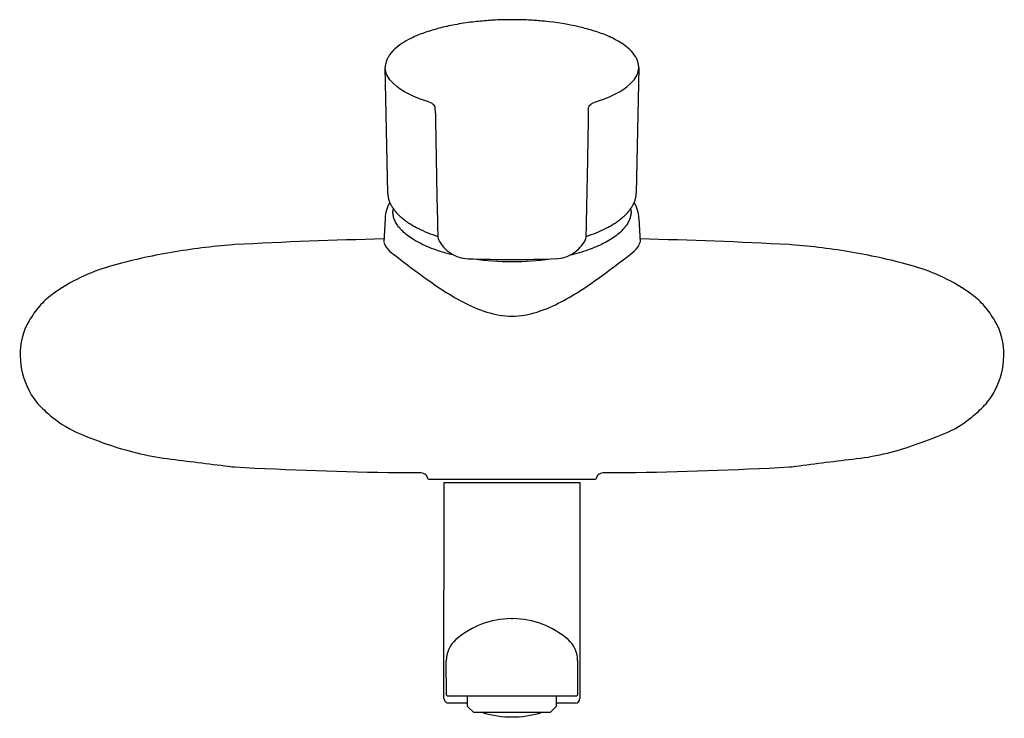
# Model space of a CAD drawing. Header units: millimetres. Extents: x -105 to 105, y -77 to 72.
import ezdxf

# ---------------------------------------------------------------- set-up
doc = ezdxf.new("R2010")
doc.units = ezdxf.units.MM
doc.header["$MEASUREMENT"] = 0
doc.layers.add('PLANNING', color=1, linetype='Continuous')

# ---------------------------------------------------------------- blocks, each defined once
blk = doc.blocks.new('253250_f')
at = {"layer": 'PLANNING'}
for p, q in [((-26.5, 34.67), (-27.02, 61.42)), ((27.02, 61.36), (26.5, 34.67)), ((-16.33, 51.67), (-16.35, 52.87)), ((16.33, 51.67), (16.35, 52.87)), ((-27.07, 29.27), (-27.32, 24.17)), ((27.07, 29.27), (27.32, 24.17)), ((-14.5, -73), (-14.47, -27)), ((-14.47, -27), (14.5, -27)), ((14.5, -27), (14.5, -73)), ((-0.2, -56), (0.22, -56)), ((-13.99, -72.31), (-14, -64.97)), ((14, -64.97), (13.99, -72.31)), ((-13.77, -72.5), (-13.99, -72.31)), ((13.77, -72.5), (-13.77, -72.5)), ((-9.45, -74.7), (-9.45, -72.5)), ((9.45, -72.5), (9.45, -74.7)), ((13.99, -72.31), (13.77, -72.5)), ((-9.45, -74), (-13.47, -74)), ((-8.15, -76), (-9.45, -74.7)), ((9.45, -74.7), (8.15, -76)), ((13.5, -74), (9.45, -74)), ((8.15, -76), (-8.15, -76))]:
    blk.add_line(p, q, dxfattribs=at)
blk.add_lwpolyline([(-27.29, 24.88, 0.007781), (-59.17, 23.68), (-59.61, 23.64, 0.022552), (-72.66, 22.02, 0.027204), (-85.63, 19.07, 0.041656), (-91.98, 16.67, 0.046253), (-98.04, 13.06, 0.059509), (-100.75, 10.55, 0.042045), (-102.96, 7.44, 0.142935), (-104.88, -0.02, 0.110547), (-102.96, -7.46, 0.073784), (-100.74, -10.57, 0.031102), (-98.06, -13.06, 0.073773), (-91.99, -16.67, 0.017505), (-85.61, -19.08, 0.051379), (-72.66, -22.03, -0.001673), (-59.61, -23.65), (-59.17, -23.69, 0.010021), (-24.27, -24.9), (-22.38, -24.86), (-19.43, -24.87, -0.329255), (-18.04, -26.06, 0.346132), (-17.72, -26.3), (17.72, -26.3, 0.346132), (18.05, -26.06, -0.329255), (19.43, -24.87), (22.38, -24.86), (24.28, -24.9, 0.010021), (59.18, -23.69), (59.62, -23.65, -0.005477), (72.66, -22.02, 0.058791), (85.61, -19.08, 0.010114), (92, -16.67, 0.078174), (98.06, -13.06, 0.027514), (100.75, -10.56, 0.073784), (102.97, -7.45, 0.110547), (104.89, -0.01, 0.142935), (102.97, 7.44, 0.042045), (100.75, 10.55, 0.059509), (98.05, 13.06, 0.046253), (91.99, 16.67, 0.041656), (85.64, 19.07, 0.027204), (72.67, 22.02, 0.022552), (59.62, 23.65), (59.17, 23.68, 0.007783), (27.29, 24.88)], format="xyb", dxfattribs=at)
for centre, radius, start, end in [((-0.19, 2.78), 68.82, 93.746, 96.4722), ((-0.38, 5.66), 65.94, 93.1693, 93.746), ((0.02, -1.62), 73.23, 90.021, 93.1693), ((0.02, -0.43), 72.04, 86.8288, 90.021), ((0.26, 3.96), 67.64, 86.2677, 86.8288), ((0.11, 1.62), 69.99, 85.1876, 86.2677), ((-5.72, 32.08), 38.96, 104.0659, 108.8975), ((-2.77, 20.32), 51.09, 100.0848, 104.0699), ((-1.14, 11.09), 60.46, 96.4722, 100.0773), ((0.4, 5.07), 66.52, 83.4963, 85.1876), ((1.8, 15.75), 55.75, 76.1283, 83.684), ((5.31, 30.64), 40.45, 71.2363, 75.8943), ((-14.59, 53.28), 15.95, 114.0182, 129.6191), ((-8.85, 41.2), 29.32, 108.893, 114.6724), ((9.27, 42.29), 28.15, 65.2243, 71.2363), ((13, 50.32), 19.3, 57.5377, 65.2917), ((-20.26, 60.03), 7.12, 133.1553, 148.7271), ((-18.29, 58.06), 9.91, 130.8051, 133.7098), ((16.67, 56.11), 12.45, 49.4681, 57.4839), ((18.54, 58.36), 9.51, 46.265, 49.2526), ((20.18, 59.96), 7.23, 31.502, 46.8672), ((-22.61, 61.35), 4.42, 156.9677, 169.9976), ((-21.7, 60.97), 5.4, 149.323, 156.9677), ((21.64, 60.93), 5.48, 23.1247, 30.8228), ((22.71, 61.39), 4.31, 9.955, 23.1247), ((-23.13, 61.44), 3.89, 169.9976, 180.286), ((23.01, 61.44), 4.01, 358.9276, 9.955), ((3714.89, 109.22), 3731.66, 180.88361, 181.07977), ((-3540.31, 106.24), 3557.06, 358.91521, 359.12101), ((1470.01, 65.04), 1486.35, 181.00809, 181.53287), ((-1465.93, 64.98), 1482.27, 358.46558, 358.99179), ((-19.79, 28.98), 7.29, 149.484, 177.7648), ((19.79, 28.98), 7.29, 2.2352, 30.516), ((-20.84, 30.8), 4.56, 172.4627, 179.99), ((20.84, 30.8), 4.56, 0.01, 7.5373), ((-6.7, 53.88), 29.86, 243.4921, 252.2325), ((-14.47, 25.33), 1.34, 182.0981, 205.8869), ((14.47, 25.33), 1.34, 334.0252, 357.8812), ((6.7, 53.88), 29.86, 287.7661, 296.5078), ((-9.2, 27.92), 7.21, 206.0672, 237.5321), ((9.17, 27.95), 7.25, 302.4703, 333.779), ((-9.08, 28.11), 7.43, 237.541, 267.8916), ((9.07, 28.15), 7.47, 272.2166, 302.3069), ((-0.09, 283.75), 263.23, 267.984, 272.0548), ((-0.07, 77.92), 57.85, 261.9446, 270.0647), ((0.07, 77.89), 57.83, 269.934, 278.1084), ((0, -74.17), 18.17, 90.6266, 131.1121), ((-0.14, -74.52), 18.53, 49.2972, 88.9102), ((-8, -65), 6, 131.1121, 179.7221), ((8.09, -64.96), 5.91, 359.8909, 49.2972), ((-13.5, -73), 1, 179.9635, 271.5798), ((13.5, -73), 1, 270, 0), ((0, -55.21), 21.75, 253.6287, 286.3713)]:
    blk.add_arc(centre, radius, start, end, dxfattribs=at)
for points, knots in [([(-18.01, 54.16), (-22.18, 55.49), (-24.43, 56.96), (-26.55, 59.38), (-26.97, 60.31), (-27.02, 61.25)], [0, 0, 0, 0, 0.2494087, 0.2494087, 0.3971901, 0.3971901, 0.3971901, 0.3971901]), ([(18.01, 54.16), (22.18, 55.49), (24.43, 56.96), (26.55, 59.38), (26.97, 60.31), (27.02, 61.25)], [0, 0, 0, 0, 0.2494087, 0.2494087, 0.3971901, 0.3971901, 0.3971901, 0.3971901]), ([(-16.35, 52.87), (-16.38, 53.1), (-16.53, 53.33), (-17.07, 53.78), (-17.5, 54), (-18.01, 54.16)], [0.0535807, 0.0535807, 0.0535807, 0.0535807, 0.5000878, 0.5000878, 1, 1, 1, 1]), ([(16.35, 52.87), (16.38, 53.1), (16.53, 53.33), (17.07, 53.78), (17.5, 54), (18.01, 54.16)], [0.0535807, 0.0535807, 0.0535807, 0.0535807, 0.5000878, 0.5000878, 1, 1, 1, 1]), ([(-27.32, 24.16), (-27.19, 23.79), (-26.72, 22.77), (-23.79, 20.5), (-18.51, 16.49), (-10.62, 11.05), (0, 7.09), (10.61, 11.05), (18.48, 16.48), (23.76, 20.49), (26.71, 22.76), (27.19, 23.8), (27.32, 24.17)], [0, 0, 0, 0, 1.174444, 3.328955, 10.880679, 21.224873, 32.165579, 43.103897, 53.409536, 60.969333, 63.151215, 64.331932, 64.331932, 64.331932, 64.331932])]:
    blk.add_open_spline(points, degree=3, knots=knots, dxfattribs=at)
for points, weights in [([(-26.5, 34.67), (-26.42, 30.4), (-20.03, 27.16)], [0.97338199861, 0.925853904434, 1]), ([(20.03, 27.16), (26.42, 30.4), (26.5, 34.67)], [1, 0.925853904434, 0.97338199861]), ([(-12.32, 21.42), (-25.4, 24.48), (-25.4, 30.8)], [0.870399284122, 0.803884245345, 1]), ([(25.4, 30.8), (25.4, 24.47), (12.29, 21.41)], [1, 0.80369547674, 0.870527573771])]:
    blk.add_rational_spline(points, weights, degree=2, dxfattribs=at)

msp = doc.modelspace()

# ---------------------------------------------------------------- block references
msp.add_blockref('253250_f', (0, 0))

doc.saveas('drawing.dxf')
